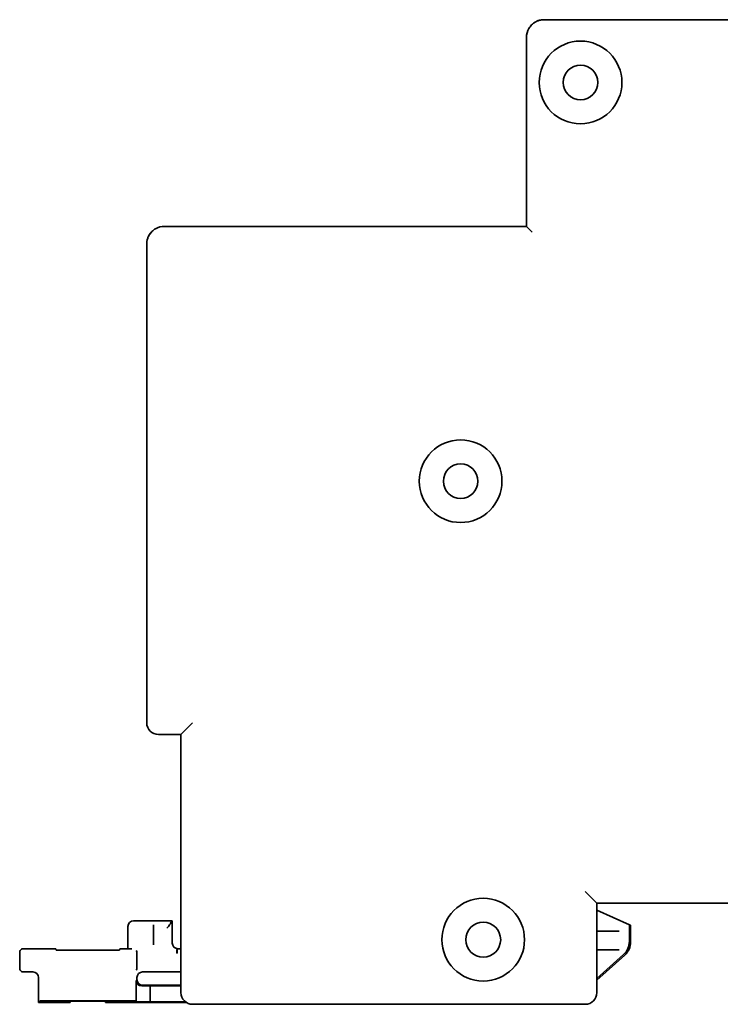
# Model space of a CAD drawing. Header units: millimetres. Extents: x 204 to 381, y 79 to 249.
# Tile 3 of 7: x 280 to 328, y 79 to 146. Entities that reach past the tile are written whole.
import ezdxf

# ---------------------------------------------------------------- set-up
doc = ezdxf.new("R2010")
doc.units = ezdxf.units.MM
doc.layers.add('Visible (ISO)', color=7, linetype='Continuous', lineweight=35)

msp = doc.modelspace()

# ---------------------------------------------------------------- linework, layer by layer
at = {"layer": 'Visible (ISO)'}
for p, q in [((328.986, 145.502), (315.676, 145.502)), ((314.483, 144.309), (314.483, 131.532)), ((290.022, 131.532), (314.483, 131.532)), ((288.829, 97.979), (288.829, 130.339)), ((291.927, 97.979), (291.14, 97.192)), ((289.616, 97.192), (291.14, 97.192)), ((291.14, 97.192), (291.14, 79.742)), ((318.458, 86.574), (319.245, 85.787)), ((319.245, 85.787), (354.805, 85.787)), ((319.245, 79.742), (319.245, 85.787)), ((321.439, 84.33), (319.245, 85.307)), ((287.94, 84.593), (290.556, 84.593)), ((290.446, 84.483), (290.556, 84.593)), ((290.556, 84.593), (290.556, 83.095)), ((287.559, 82.714), (287.559, 84.212)), ((289.286, 84.224), (289.286, 84.321)), ((289.286, 82.977), (289.286, 84.096)), ((320.73, 83.907), (319.245, 83.907)), ((320.752, 83.907), (320.73, 83.907)), ((321.439, 83.204), (321.439, 84.33)), ((321.518, 84.295), (321.439, 84.33)), ((321.518, 83.169), (321.518, 84.295)), ((282.674, 82.714), (280.497, 82.714)), ((282.699, 82.62), (282.674, 82.714)), ((286.613, 82.614), (283.068, 82.614)), ((286.983, 82.62), (287.008, 82.714)), ((287.559, 82.714), (287.008, 82.714)), ((287.567, 82.705), (287.559, 82.714)), ((289.286, 82.977), (289.286, 82.977)), ((290.867, 82.401), (290.872, 82.655)), ((290.878, 82.655), (290.878, 82.401)), ((291.14, 82.714), (290.937, 82.714)), ((320.73, 82.637), (319.245, 82.637)), ((320.73, 82.637), (320.752, 82.637)), ((280.243, 81.393), (280.243, 82.46)), ((288.168, 82.333), (288.168, 81.52)), ((319.245, 80.698), (321.044, 82.317)), ((319.245, 80.591), (321.123, 82.282)), ((280.497, 81.139), (281.132, 81.139)), ((281.513, 80.758), (281.513, 79.081)), ((288.104, 79.146), (288.104, 80.566)), ((288.168, 80.631), (288.168, 80.758)), ((288.549, 81.139), (291.14, 81.139)), ((289.057, 80.206), (288.493, 80.194)), ((291.14, 80.25), (288.549, 80.25)), ((291.14, 80.206), (289.057, 80.206)), ((289.057, 79.125), (289.057, 80.206)), ((281.616, 79.184), (281.513, 79.081)), ((281.513, 79.081), (283.647, 79.081)), ((287.685, 79.19), (281.997, 79.19)), ((283.626, 79.158), (283.647, 79.081)), ((285.689, 79.165), (283.993, 79.165)), ((286.055, 79.158), (286.035, 79.081)), ((286.035, 79.081), (291.499, 79.081)), ((288.104, 79.146), (288.066, 79.184)), ((289.057, 79.125), (288.104, 79.146)), ((291.438, 79.125), (289.057, 79.125)), ((291.927, 78.954), (318.458, 78.954))]:
    msp.add_line(p, q, dxfattribs=at)
for centre, radius in [((318.14, 141.261), 2.794), ((318.14, 141.261), 1.168), ((310.038, 114.311), 2.794), ((310.038, 114.311), 1.168), ((311.562, 83.323), 2.794), ((311.562, 83.323), 1.181)]:
    msp.add_circle(centre, radius, dxfattribs=at)
for centre, radius, start, end in [((315.676, 144.309), 1.194, 150, 180), ((290.022, 130.339), 1.194, 90, 120), ((289.616, 97.979), 0.787, 180, 270), ((320.245, 83.204), 1.194, 311.99963, 0.00037), ((280.497, 82.46), 0.254, 89.99639, 180.00361), ((320.325, 83.169), 1.194, 311.99963, 0.00037), ((280.497, 81.393), 0.254, 179.99639, 270.00361), ((291.927, 79.742), 0.787, 180, 270), ((318.458, 79.742), 0.787, 270, 0)]:
    msp.add_arc(centre, radius, start, end, dxfattribs=at)
for centre, major_axis, ratio, start_param, end_param in [((314.864, 131.151), (-0.381, 0.381), 0.00001, 4.712581, 6.283112), ((287.94, 84.212), (-0.269, 0.269), 0.999695, 5.497939, 7.068431), ((290.063, 84.1), (0.375, 0.378), 0.176324, 4.885835, 6.090113), ((290.446, 84.102), (0, -0.381), 0.018694, 3.160286, 3.510404), ((283.093, 82.621), (-0.394, 0), 0.017345, 0.004627, 1.508386), ((286.589, 82.621), (-0.394, 0), 0.017345, 1.633206, 3.136965), ((288.123, 82.333), (0.001, -0.254), 0.176324, 1.56971, 3.123579), ((290.937, 83.095), (-0.269, -0.269), 0.999695, 5.497939, 7.068431), ((290.889, 84.325), (-0.014, -1.67), 0.477709, 6.279234, 6.287426), ((288.123, 81.52), (0.001, 0.254), 0.176324, 3.159606, 4.713475), ((281.132, 80.758), (0.269, 0.269), 0.999695, 5.497939, 7.068431), ((288.493, 80.575), (-0.36, -0.153), 0.968902, 5.892738, 7.463229), ((288.549, 80.758), (-0.269, 0.269), 0.999695, 5.497939, 7.068431), ((288.549, 80.631), (-0.269, -0.269), 0.999695, 5.497939, 7.068431), ((281.997, 79.184), (-0.381, 0), 0.017455, 4.712389, 6.265732), ((284.021, 79.158), (0.395, 0), 0.017486, 1.642543, 3.146302), ((285.661, 79.158), (0.395, 0), 0.017486, 6.278476, 7.782235), ((287.685, 79.184), (-0.381, 0), 0.017455, 3.159046, 4.712389)]:
    msp.add_ellipse(centre, major_axis=major_axis, ratio=ratio, start_param=start_param, end_param=end_param, dxfattribs=at)
for points, knots in [([(314.643, 144.906), (314.667, 144.947), (314.694, 144.989), (314.725, 145.03), (314.756, 145.071), (314.792, 145.112), (314.831, 145.151), (314.87, 145.19), (314.913, 145.228), (314.96, 145.263), (315.007, 145.299), (315.058, 145.332), (315.113, 145.361), (315.167, 145.39), (315.226, 145.416), (315.287, 145.437), (315.348, 145.458), (315.413, 145.475), (315.478, 145.486), (315.544, 145.497), (315.61, 145.502), (315.676, 145.502)], [0, 0, 0, 0, 0.142857, 0.142857, 0.142857, 0.285714, 0.285714, 0.285714, 0.428571, 0.428571, 0.428571, 0.571429, 0.571429, 0.571429, 0.714286, 0.714286, 0.714286, 0.857143, 0.857143, 0.857143, 1, 1, 1, 1]), ([(288.829, 130.339), (288.829, 130.405), (288.834, 130.471), (288.845, 130.537), (288.856, 130.602), (288.873, 130.666), (288.894, 130.728), (288.915, 130.789), (288.941, 130.847), (288.97, 130.902), (288.999, 130.957), (289.032, 131.008), (289.067, 131.055), (289.103, 131.102), (289.141, 131.145), (289.18, 131.184), (289.219, 131.223), (289.26, 131.258), (289.301, 131.29), (289.342, 131.321), (289.384, 131.348), (289.426, 131.372)], [0, 0, 0, 0, 0.142857, 0.142857, 0.142857, 0.285714, 0.285714, 0.285714, 0.428571, 0.428571, 0.428571, 0.571429, 0.571429, 0.571429, 0.714286, 0.714286, 0.714286, 0.857143, 0.857143, 0.857143, 1, 1, 1, 1]), ([(288.852, 130.574), (288.88, 130.712), (288.933, 130.849), (289.037, 131.014), (289.065, 131.053), (289.096, 131.091)], [0, 0, 0, 0, 0.0466211, 0.0466211, 0.06188509, 0.06188509, 0.06188509, 0.06188509]), ([(289.286, 84.096), (289.286, 84.099), (289.286, 84.101), (289.286, 84.103), (289.286, 84.114), (289.286, 84.125), (289.286, 84.135), (289.286, 84.138), (289.286, 84.142), (289.286, 84.145), (289.286, 84.154), (289.286, 84.162), (289.286, 84.17), (289.286, 84.174), (289.286, 84.178), (289.286, 84.181), (289.286, 84.188), (289.286, 84.193), (289.286, 84.198), (289.286, 84.202), (289.286, 84.205), (289.286, 84.208), (289.286, 84.212), (289.286, 84.215), (289.286, 84.217), (289.286, 84.219), (289.286, 84.221), (289.286, 84.222), (289.286, 84.223), (289.286, 84.224), (289.286, 84.224)], [0, 0, 0, 0, 0.031025, 0.031025, 0.031025, 0.2, 0.2, 0.2, 0.251608, 0.251608, 0.251608, 0.4, 0.4, 0.4, 0.470921, 0.470921, 0.470921, 0.6, 0.6, 0.6, 0.690262, 0.690262, 0.690262, 0.8, 0.8, 0.8, 0.911875, 0.911875, 0.911875, 1, 1, 1, 1]), ([(287.83, 82.696), (287.823, 82.696), (287.817, 82.696), (287.81, 82.696), (287.78, 82.697), (287.751, 82.698), (287.725, 82.698), (287.724, 82.698), (287.722, 82.698), (287.72, 82.698), (287.69, 82.699), (287.663, 82.7), (287.641, 82.7), (287.638, 82.701), (287.635, 82.701), (287.632, 82.701), (287.613, 82.701), (287.598, 82.702), (287.587, 82.703), (287.577, 82.703), (287.571, 82.704), (287.568, 82.704), (287.568, 82.705), (287.568, 82.705), (287.567, 82.705)], [0, 0, 0, 0, 0.044679, 0.044679, 0.044679, 0.25, 0.25, 0.25, 0.262054, 0.262054, 0.262054, 0.5, 0.5, 0.5, 0.532393, 0.532393, 0.532393, 0.75, 0.75, 0.75, 0.957967, 0.957967, 0.957967, 1, 1, 1, 1]), ([(290.867, 82.401), (290.869, 82.401), (290.871, 82.401), (290.873, 82.401), (290.875, 82.401), (290.876, 82.401), (290.878, 82.401)], [0, 0, 0, 0, 0.5, 0.5, 0.5, 1, 1, 1, 1])]:
    msp.add_open_spline(points, degree=3, knots=knots, dxfattribs=at)
msp.add_open_spline([(315.116, 145.363), (315.221, 145.418), (315.333, 145.458), (315.446, 145.48)], degree=3, dxfattribs=at)

doc.saveas('drawing.dxf')
